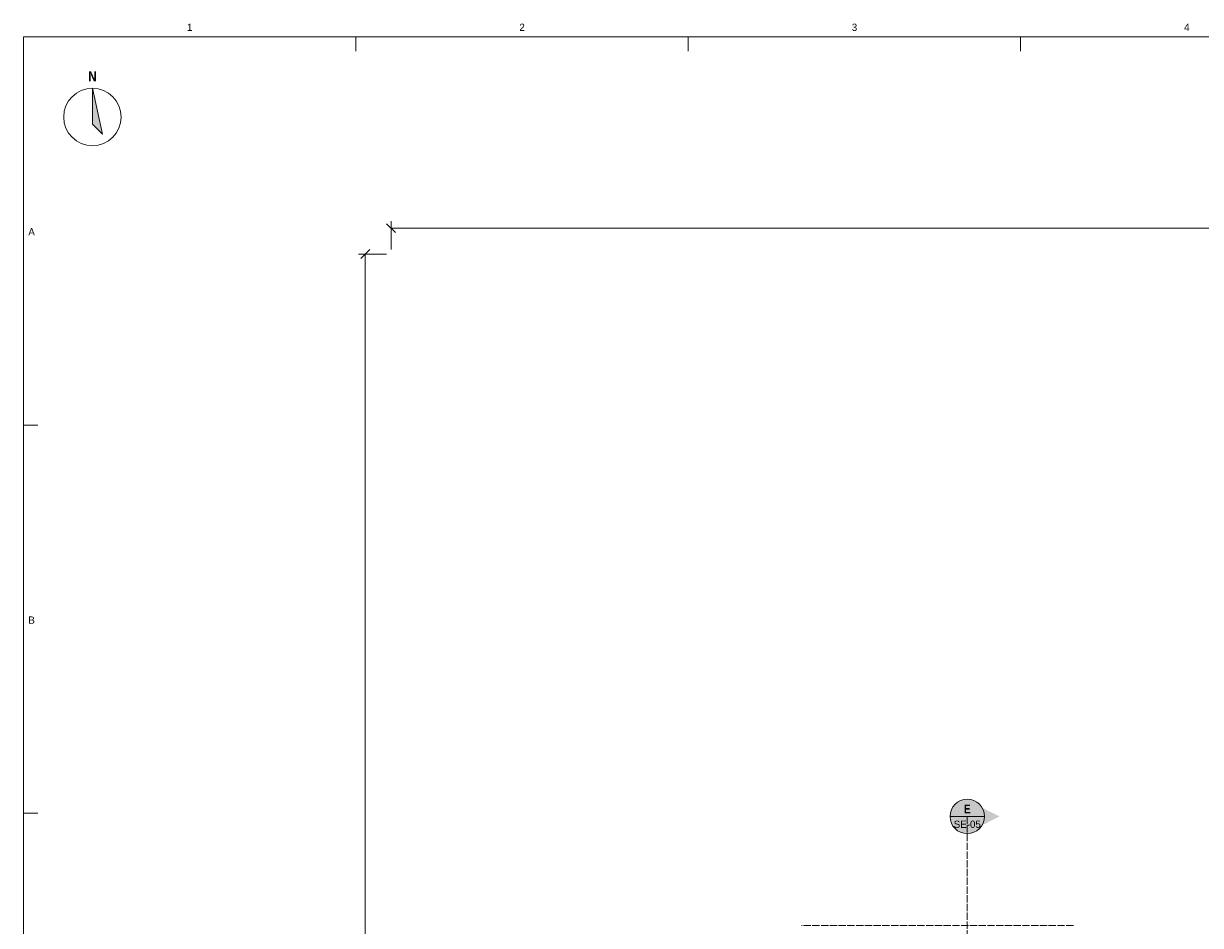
# Model space of a CAD drawing. Header units: millimetres. Extents: x 17 to 587, y 4 to 415.
# Tile 3 of 8: x 20 to 225, y 258 to 415. Entities that reach past the tile are written whole.
import ezdxf
from ezdxf.enums import TextEntityAlignment as Align

# ---------------------------------------------------------------- set-up
doc = ezdxf.new("R2010")
doc.units = ezdxf.units.MM
doc.linetypes.add('DASHED', pattern=[1.524, 1.27, -0.254])
for name, color, linetype in [('FILL-INK', 7, 'Continuous'), ('FILL-RED', 7, 'Continuous'), ('FILL-WHITE', 7, 'Continuous'), ('LINE-INK', 7, 'Continuous'), ('LINE-INK-DASH', 7, 'DASHED'), ('LINE-RED', 7, 'Continuous'), ('LINE-RED-DASH', 7, 'DASHED'), ('TEXT-INK', 7, 'Continuous'), ('TEXT-RED', 7, 'Continuous'), ('TEXT-STEEL_GREY', 7, 'Continuous')]:
    doc.layers.add(name, color=color, linetype=linetype)
doc.styles.add('OpenSansCondensed-Bold', font='OpenSansCondensed-Bold.ttf')

msp = doc.modelspace()

# ---------------------------------------------------------------- hatches: boundary and pattern name
at = {"layer": 'FILL-INK', "true_color": 0x14141a}
h = msp.add_hatch(color=256, dxfattribs=at)
h.dxf.hatch_style = 1
h.paths.add_polyline_path([(32, 404), (33.75, 396), (32, 397.75)])
at = {"layer": 'FILL-RED', "true_color": 0xb81a1f}
h = msp.add_hatch(color=256, dxfattribs=at)
h.dxf.hatch_style = 1
h.paths.add_polyline_path([(189.93, 277.13), (184.33, 279.98), (184.33, 274.28)])
at = {"layer": 'FILL-WHITE', "true_color": 0xffffff}
h = msp.add_hatch(color=256, dxfattribs=at)
h.dxf.hatch_style = 1
h.paths.add_polyline_path([(187.33, 277.13), (187.22, 277.9), (186.92, 278.63), (186.45, 279.25), (185.83, 279.72), (185.1, 280.02), (184.33, 280.13), (183.55, 280.02), (182.83, 279.72), (182.2, 279.25), (181.73, 278.63), (181.43, 277.9), (181.33, 277.13), (181.43, 276.35), (181.73, 275.63), (182.2, 275), (182.83, 274.53), (183.55, 274.23), (184.33, 274.13), (185.1, 274.23), (185.83, 274.53), (186.45, 275), (186.92, 275.63), (187.22, 276.35)])

# ---------------------------------------------------------------- linework, layer by layer
at = {"layer": 'LINE-INK', "lineweight": 5}
for p, q in [((77.88, 413), (77.88, 410.5)), ((135.75, 413), (135.75, 410.5)), ((193.62, 413), (193.62, 410.5)), ((84.78, 378.85), (83.22, 380.4)), ((84, 375.93), (84, 380.83)), ((416, 379.63), (84, 379.63)), ((83.2, 375.13), (78.3, 375.13)), ((80.28, 375.9), (78.72, 374.35)), ((79.5, 375.13), (79.5, 58.87)), ((20, 345.33), (22.5, 345.33)), ((20, 277.67), (22.5, 277.67))]:
    msp.add_line(p, q, dxfattribs=at)
for points in [[(20, 7), (587, 7), (587, 413), (20, 413)], [(32, 404), (33.75, 396), (32, 397.75)]]:
    msp.add_lwpolyline(points, close=True, dxfattribs=at)
msp.add_circle((32, 399), 5, dxfattribs=at)
at = {"layer": 'LINE-INK-DASH', "lineweight": 5}
msp.add_line((202.81, 258.13), (155.46, 258.13), dxfattribs=at)
at = {"layer": 'LINE-RED', "lineweight": 5}
msp.add_line((181.33, 277.13), (187.33, 277.13), dxfattribs=at)
msp.add_circle((184.33, 277.13), 3, dxfattribs=at)
at = {"layer": 'LINE-RED-DASH', "lineweight": 5}
msp.add_line((184.33, 277.13), (184.33, 250.13), dxfattribs=at)

# ---------------------------------------------------------------- texts
at = {"layer": 'TEXT-INK', "style": 'OpenSansCondensed-Bold'}
msp.add_text('N', height=1.78, dxfattribs=at).set_placement((32, 405.2), align=Align.CENTER)
at = {"layer": 'TEXT-RED', "style": 'OpenSansCondensed-Bold'}
msp.add_text('E', height=1.52, dxfattribs=at).set_placement((184.33, 277.68), align=Align.CENTER)
at = {"layer": 'TEXT-RED'}
msp.add_text('SE-05', height=1.27, dxfattribs=at).set_placement((184.33, 275.13), align=Align.CENTER)
at = {"layer": 'TEXT-STEEL_GREY'}
for s, p in [('1', (48.94, 414)), ('2', (106.81, 414)), ('3', (164.69, 414)), ('4', (222.56, 414)), ('A', (21.4, 378.37)), ('B', (21.4, 310.7))]:
    msp.add_text(s, height=1.27, dxfattribs=at).set_placement(p, align=Align.CENTER)

doc.saveas('drawing.dxf')
